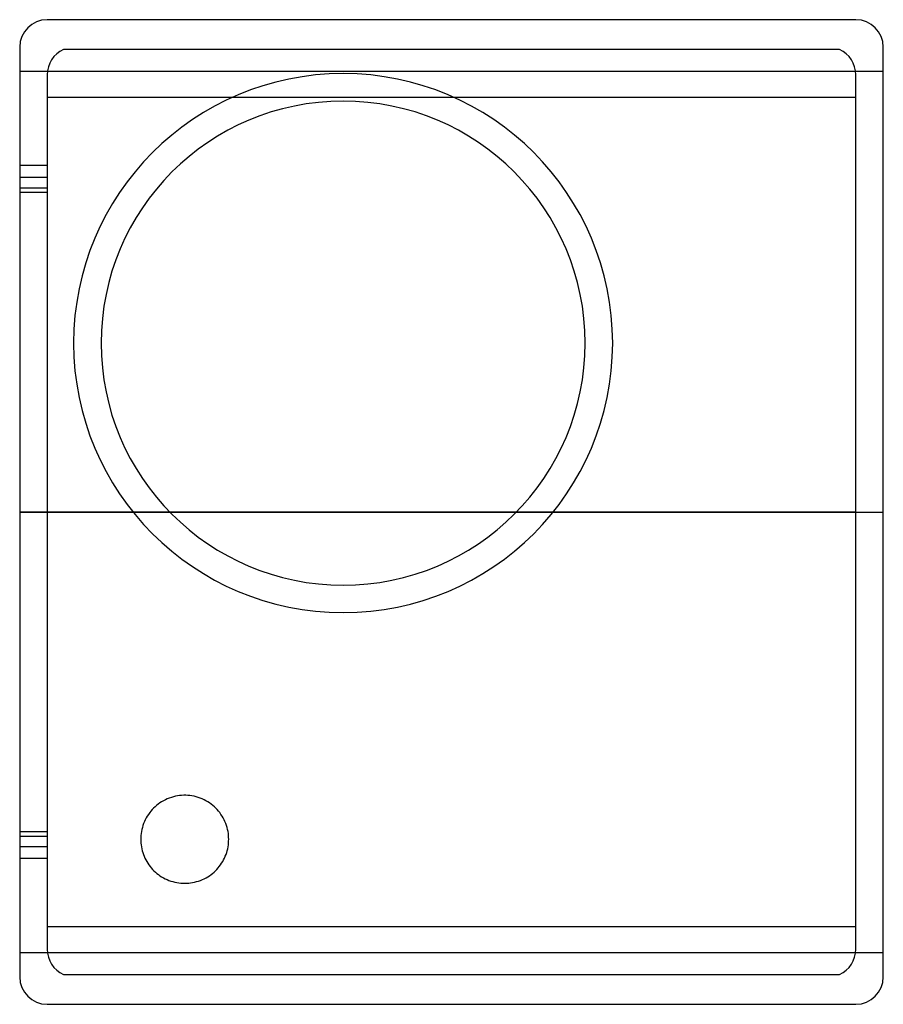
# Model space of a CAD drawing. Header units: millimetres. Extents: x -78 to 79, y -89 to 90.
import ezdxf

# ---------------------------------------------------------------- set-up
doc = ezdxf.new("R2010")
doc.units = ezdxf.units.MM
doc.layers.add('MAIN-1', color=7, linetype='Continuous')
doc.layers.add('MAIN-2', color=7, linetype='Continuous')

msp = doc.modelspace()

# ---------------------------------------------------------------- linework, layer by layer
at = {"layer": 'MAIN-1'}
for p, q in [((73.5, 89.5), (-73.5, 89.5)), ((-78.5, 84.5), (-78.5, -84.5)), ((78.5, -84.5), (78.5, 84.5)), ((-73.5, -89.5), (73.5, -89.5))]:
    msp.add_line(p, q, dxfattribs=at)
for centre, radius, start, end in [((-73.5, 84.5), 5, 90, 180), ((73.5, 84.5), 5, 0, 90), ((-19.7, 30.7), 49, 0, 180), ((-19.7, 30.7), 44, 0, 180), ((-19.7, 30.7), 49, 180, 0), ((-19.7, 30.7), 44, 180, 0), ((-73.5, -84.5), 5, 180, 270), ((73.5, -84.5), 5, 270, 0)]:
    msp.add_arc(centre, radius, start, end, dxfattribs=at)
at = {"layer": 'MAIN-2'}
for p, q in [((-78.5, 84.5), (-78.5, 84.5)), ((78.5, 84.5), (78.5, 84.5)), ((70.55, 84.06), (-70.55, 84.06)), ((-78.5, 80.16), (78.5, 80.16)), ((-73.5, 79.5), (-73.5, 79.5)), ((-73.5, 79.5), (-73.5, -79.5)), ((73.5, -79.5), (73.5, 79.5)), ((73.5, 79.5), (73.5, 79.5)), ((-73.5, 75.42), (73.5, 75.42)), ((-73.5, 62.98), (-78.5, 62.98)), ((-73.5, 62.98), (-78.5, 62.98)), ((-73.5, 62.98), (-78.5, 62.98)), ((-73.5, 62.98), (-78.5, 62.98)), ((-73.5, 62.98), (-78.5, 62.98)), ((-73.5, 62.98), (-78.5, 62.98)), ((-73.5, 62.98), (-78.5, 62.98)), ((-78.5, 60.9), (-73.5, 60.9)), ((-78.5, 60.9), (-73.5, 60.9)), ((-78.5, 60.9), (-73.5, 60.9)), ((-78.5, 60.9), (-73.5, 60.9)), ((-78.5, 60.9), (-73.5, 60.9)), ((-78.5, 60.9), (-73.5, 60.9)), ((-78.5, 60.9), (-73.5, 60.9)), ((-78.5, 60.85), (-73.5, 60.85)), ((-78.5, 58.94), (-73.5, 58.94)), ((-78.5, 58.94), (-73.5, 58.94)), ((-78.5, 58.94), (-73.5, 58.94)), ((-78.5, 58.94), (-73.5, 58.94)), ((-78.5, 58.94), (-73.5, 58.94)), ((-78.5, 58.94), (-73.5, 58.94)), ((-78.5, 58.94), (-73.5, 58.94)), ((-73.5, 58.1), (-78.5, 58.1)), ((-73.5, 58.1), (-78.5, 58.1)), ((-73.5, 58.1), (-78.5, 58.1)), ((-73.5, 58.1), (-78.5, 58.1)), ((-73.5, 58.1), (-78.5, 58.1)), ((-73.5, 58.1), (-78.5, 58.1)), ((-73.5, 58.1), (-78.5, 58.1)), ((-68.7, 30.7), (-68.7, 30.7)), ((-63.7, 30.7), (-63.7, 30.7)), ((24.3, 30.7), (24.3, 30.7)), ((29.3, 30.7), (29.3, 30.7)), ((-78.5, 0), (78.5, 0)), ((73.5, 0), (-73.5, 0)), ((-73.5, 0), (-78.5, 0)), ((-78.5, 0), (-73.5, 0)), ((-78.5, 0), (-73.5, 0)), ((-73.5, 0), (-78.5, 0)), ((-78.5, 0), (-73.5, 0)), ((-73.5, 0), (-78.5, 0)), ((-78.5, 0), (-73.5, 0)), ((-73.5, 0), (-78.5, 0)), ((-78.5, 0), (-73.5, 0)), ((-73.5, 0), (-78.5, 0)), ((-78.5, 0), (-73.5, 0)), ((-73.5, 0), (-78.5, 0)), ((-78.5, 0), (-73.5, 0)), ((-73.5, 0), (-78.5, 0)), ((-50.93, -51.88), (-51.3, -52.01)), ((-50.56, -51.77), (-50.93, -51.88)), ((-50.19, -51.68), (-50.56, -51.77)), ((-49.81, -51.61), (-50.19, -51.68)), ((-49.43, -51.55), (-49.81, -51.61)), ((-49.06, -51.52), (-49.43, -51.55)), ((-48.68, -51.5), (-49.06, -51.52)), ((-48.32, -51.5), (-48.68, -51.5)), ((-47.94, -51.52), (-48.32, -51.5)), ((-47.57, -51.55), (-47.94, -51.52)), ((-47.19, -51.61), (-47.57, -51.55)), ((-46.81, -51.68), (-47.19, -51.61)), ((-46.44, -51.77), (-46.81, -51.68)), ((-46.07, -51.88), (-46.44, -51.77)), ((-45.7, -52.01), (-46.07, -51.88)), ((-53.89, -53.58), (-54.15, -53.83)), ((-53.61, -53.34), (-53.89, -53.58)), ((-53.31, -53.11), (-53.61, -53.34)), ((-53.01, -52.89), (-53.31, -53.11)), ((-52.69, -52.68), (-53.01, -52.89)), ((-52.35, -52.49), (-52.69, -52.68)), ((-52.01, -52.31), (-52.35, -52.49)), ((-51.66, -52.15), (-52.01, -52.31)), ((-51.3, -52.01), (-51.66, -52.15)), ((-45.34, -52.15), (-45.7, -52.01)), ((-44.99, -52.31), (-45.34, -52.15)), ((-44.65, -52.49), (-44.99, -52.31)), ((-44.31, -52.68), (-44.65, -52.49)), ((-43.99, -52.89), (-44.31, -52.68)), ((-43.69, -53.11), (-43.99, -52.89)), ((-43.39, -53.34), (-43.69, -53.11)), ((-43.11, -53.58), (-43.39, -53.34)), ((-42.85, -53.83), (-43.11, -53.58)), ((-55.3, -55.28), (-55.49, -55.6)), ((-55.09, -54.97), (-55.3, -55.28)), ((-54.87, -54.66), (-55.09, -54.97)), ((-54.64, -54.37), (-54.87, -54.66)), ((-54.4, -54.1), (-54.64, -54.37)), ((-54.15, -53.83), (-54.4, -54.1)), ((-42.6, -54.1), (-42.85, -53.83)), ((-42.36, -54.37), (-42.6, -54.1)), ((-42.13, -54.66), (-42.36, -54.37)), ((-41.91, -54.97), (-42.13, -54.66)), ((-41.7, -55.28), (-41.91, -54.97)), ((-41.51, -55.6), (-41.7, -55.28)), ((-56.09, -56.98), (-56.2, -57.34)), ((-55.97, -56.63), (-56.09, -56.98)), ((-55.82, -56.28), (-55.97, -56.63)), ((-55.66, -55.94), (-55.82, -56.28)), ((-55.49, -55.6), (-55.66, -55.94)), ((-41.34, -55.94), (-41.51, -55.6)), ((-41.18, -56.28), (-41.34, -55.94)), ((-41.03, -56.63), (-41.18, -56.28)), ((-40.91, -56.98), (-41.03, -56.63)), ((-40.8, -57.34), (-40.91, -56.98)), ((-78.5, -58.1), (-73.5, -58.1)), ((-78.5, -58.1), (-73.5, -58.1)), ((-78.5, -58.1), (-73.5, -58.1)), ((-78.5, -58.1), (-73.5, -58.1)), ((-78.5, -58.1), (-73.5, -58.1)), ((-78.5, -58.1), (-73.5, -58.1)), ((-78.5, -58.1), (-73.5, -58.1)), ((-78.5, -58.94), (-73.5, -58.94)), ((-78.5, -58.94), (-73.5, -58.94)), ((-78.5, -58.94), (-73.5, -58.94)), ((-78.5, -58.94), (-73.5, -58.94)), ((-78.5, -58.94), (-73.5, -58.94)), ((-78.5, -58.94), (-73.5, -58.94)), ((-78.5, -58.94), (-73.5, -58.94)), ((-56.47, -58.79), (-56.49, -59.15)), ((-56.43, -58.43), (-56.47, -58.79)), ((-56.37, -58.06), (-56.43, -58.43)), ((-56.3, -57.7), (-56.37, -58.06)), ((-56.2, -57.34), (-56.3, -57.7)), ((-40.7, -57.7), (-40.8, -57.34)), ((-40.63, -58.06), (-40.7, -57.7)), ((-40.57, -58.43), (-40.63, -58.06)), ((-40.53, -58.79), (-40.57, -58.43)), ((-40.51, -59.15), (-40.53, -58.79)), ((-73.5, -60.85), (-78.5, -60.85)), ((-56.49, -59.15), (-56.5, -59.5)), ((-56.5, -59.5), (-56.5, -59.5)), ((-56.5, -59.5), (-56.49, -59.84)), ((-56.49, -59.84), (-56.47, -60.18)), ((-56.47, -60.18), (-56.43, -60.53)), ((-56.43, -60.53), (-56.38, -60.88)), ((-40.62, -60.88), (-40.57, -60.53)), ((-40.57, -60.53), (-40.53, -60.18)), ((-40.53, -60.18), (-40.51, -59.84)), ((-40.5, -59.5), (-40.51, -59.15)), ((-40.51, -59.84), (-40.5, -59.5)), ((-40.5, -59.5), (-40.5, -59.5)), ((-73.5, -60.9), (-78.5, -60.9)), ((-73.5, -60.9), (-78.5, -60.9)), ((-73.5, -60.9), (-78.5, -60.9)), ((-73.5, -60.9), (-78.5, -60.9)), ((-73.5, -60.9), (-78.5, -60.9)), ((-73.5, -60.9), (-78.5, -60.9)), ((-73.5, -60.9), (-78.5, -60.9)), ((-56.38, -60.88), (-56.31, -61.23)), ((-56.31, -61.23), (-56.23, -61.57)), ((-56.23, -61.57), (-56.13, -61.91)), ((-56.13, -61.91), (-56.01, -62.25)), ((-56.01, -62.25), (-55.88, -62.59)), ((-55.88, -62.59), (-55.73, -62.92)), ((-41.27, -62.92), (-41.12, -62.59)), ((-41.12, -62.59), (-40.99, -62.25)), ((-40.99, -62.25), (-40.87, -61.91)), ((-40.87, -61.91), (-40.77, -61.57)), ((-40.77, -61.57), (-40.69, -61.23)), ((-40.69, -61.23), (-40.62, -60.88)), ((-73.5, -62.98), (-78.5, -62.98)), ((-73.5, -62.98), (-78.5, -62.98)), ((-73.5, -62.98), (-78.5, -62.98)), ((-73.5, -62.98), (-78.5, -62.98)), ((-73.5, -62.98), (-78.5, -62.98)), ((-73.5, -62.98), (-78.5, -62.98)), ((-73.5, -62.98), (-78.5, -62.98)), ((-55.73, -62.92), (-55.57, -63.24)), ((-55.57, -63.24), (-55.4, -63.55)), ((-55.4, -63.55), (-55.21, -63.86)), ((-55.21, -63.86), (-55.01, -64.15)), ((-55.01, -64.15), (-54.79, -64.44)), ((-54.79, -64.44), (-54.57, -64.71)), ((-42.43, -64.71), (-42.21, -64.44)), ((-42.21, -64.44), (-41.99, -64.15)), ((-41.99, -64.15), (-41.79, -63.86)), ((-41.79, -63.86), (-41.6, -63.55)), ((-41.6, -63.55), (-41.43, -63.24)), ((-41.43, -63.24), (-41.27, -62.92)), ((-54.57, -64.71), (-54.34, -64.97)), ((-54.34, -64.97), (-54.09, -65.22)), ((-54.09, -65.22), (-53.84, -65.46)), ((-53.84, -65.46), (-53.57, -65.69)), ((-53.57, -65.69), (-53.29, -65.91)), ((-53.29, -65.91), (-53, -66.12)), ((-53, -66.12), (-52.69, -66.31)), ((-44.31, -66.31), (-44, -66.12)), ((-44, -66.12), (-43.71, -65.91)), ((-43.71, -65.91), (-43.43, -65.69)), ((-43.43, -65.69), (-43.16, -65.46)), ((-43.16, -65.46), (-42.91, -65.22)), ((-42.91, -65.22), (-42.66, -64.97)), ((-42.66, -64.97), (-42.43, -64.71)), ((-52.69, -66.31), (-52.37, -66.5)), ((-52.37, -66.5), (-52.05, -66.67)), ((-52.05, -66.67), (-51.71, -66.83)), ((-51.71, -66.83), (-51.37, -66.97)), ((-51.37, -66.97), (-51.02, -67.09)), ((-51.02, -67.09), (-50.66, -67.2)), ((-50.66, -67.2), (-50.3, -67.29)), ((-50.3, -67.29), (-49.94, -67.37)), ((-49.94, -67.37), (-49.58, -67.43)), ((-49.58, -67.43), (-49.22, -67.47)), ((-49.22, -67.47), (-48.86, -67.49)), ((-48.86, -67.49), (-48.5, -67.5)), ((-48.5, -67.5), (-48.14, -67.49)), ((-48.14, -67.49), (-47.78, -67.47)), ((-47.78, -67.47), (-47.42, -67.43)), ((-47.42, -67.43), (-47.06, -67.37)), ((-47.06, -67.37), (-46.7, -67.29)), ((-46.7, -67.29), (-46.34, -67.2)), ((-46.34, -67.2), (-45.98, -67.09)), ((-45.98, -67.09), (-45.63, -66.97)), ((-45.63, -66.97), (-45.29, -66.83)), ((-45.29, -66.83), (-44.95, -66.67)), ((-44.95, -66.67), (-44.63, -66.5)), ((-44.63, -66.5), (-44.31, -66.31)), ((73.5, -75.42), (-73.5, -75.42)), ((78.5, -80.16), (-78.5, -80.16)), ((-73.5, -79.5), (-73.5, -79.5)), ((73.5, -79.5), (73.5, -79.5)), ((-70.55, -84.06), (70.55, -84.06)), ((-78.5, -84.5), (-78.5, -84.5)), ((78.5, -84.5), (78.5, -84.5))]:
    msp.add_line(p, q, dxfattribs=at)
for centre, start, end in [((-68.5, 79.5), 114.1453, 180), ((68.5, 79.5), 0, 65.8547), ((-68.5, -79.5), 180, 245.8547), ((68.5, -79.5), 294.1453, 0)]:
    msp.add_arc(centre, 5, start, end, dxfattribs=at)

doc.saveas('drawing.dxf')
